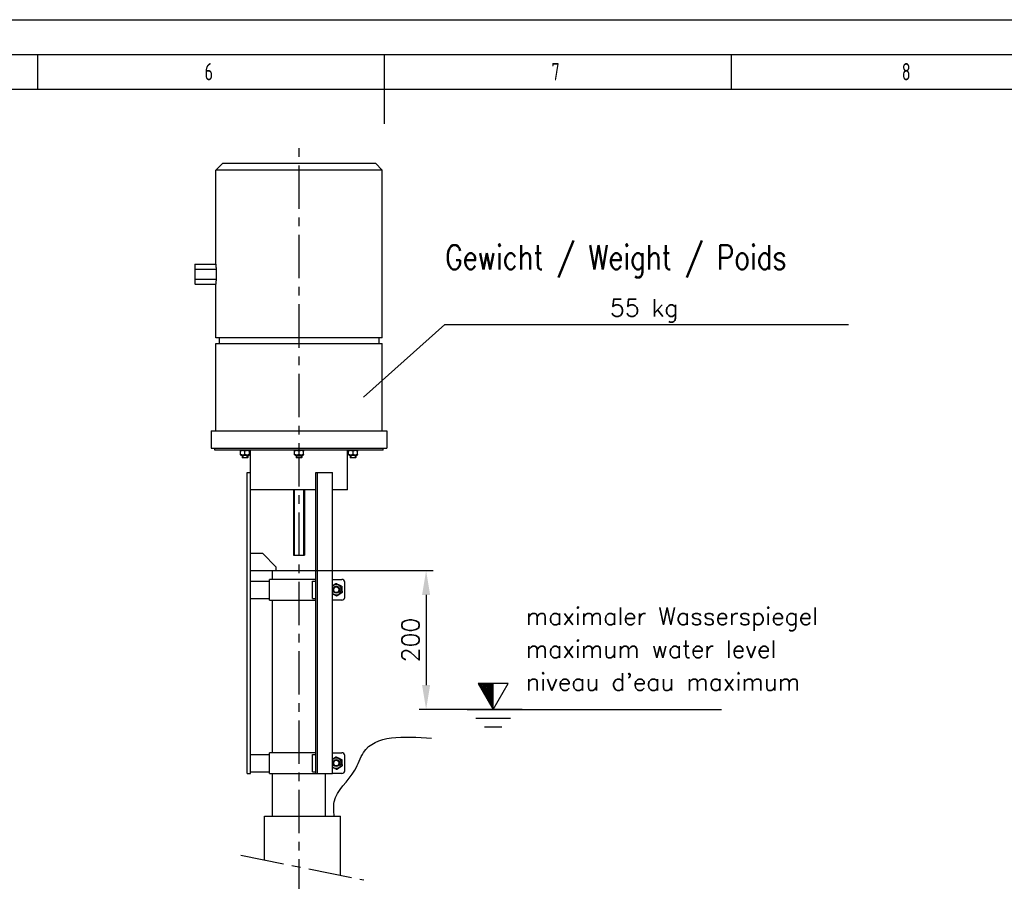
# Model space of a CAD drawing. Header units: millimetres. Extents: x 0 to 5940, y 0 to 4200.
# Tile 51 of 56: x 2444 to 3863, y 2958 to 4200. Entities that reach past the tile are written whole.
import ezdxf

# ---------------------------------------------------------------- set-up
doc = ezdxf.new("R2010")
doc.units = ezdxf.units.MM
doc.header["$LTSCALE"] = 50
doc.linetypes.add('MITTE', pattern=[2, 1.25, -0.25, 0.25, -0.25])
doc.layers.get('0').update_dxf_attribs({"linetype": 'CONTINUOUS'})
doc.layers.get('DEFPOINTS').update_dxf_attribs({"linetype": 'CONTINUOUS'})
for name, color, linetype in [('01-LINIE-025', 1, 'CONTINUOUS'), ('02-LINIE-035', 2, 'CONTINUOUS'), ('03-LINIE-050', 3, 'CONTINUOUS'), ('05-ACHSE', 1, 'MITTE'), ('06-MASSE1', 1, 'CONTINUOUS'), ('10-TEXT-025', 1, 'CONTINUOUS'), ('11-TEXT-035', 2, 'CONTINUOUS'), ('KSB-BLATTRAND', 2, 'CONTINUOUS')]:
    doc.layers.add(name, color=color, linetype=linetype)
doc.styles.add('ACA_NORM', font='ROMANS.SHX')
doc.styles.add('ROMANS', font='romans', dxfattribs={"width": 0.8})
doc.styles.get("Standard").update_dxf_attribs({"font": 'ISOCP.SHX'})
doc.dimstyles.new('1-10', dxfattribs={"dimscale": 10, "dimtxt": 2.5, "dimasz": 3.5, "dimexe": 1, "dimexo": 0, "dimgap": 1, "dimtad": 1, "dimdec": 0, "dimzin": 0, "dimtxsty": 'ACA_NORM', "dimcen": 0, "dimadec": 0, "dimazin": 0, "dimtfac": 2.4, "dimtdec": 0, "dimtmove": 0, "dimatfit": 3, "dimfxl": 1, "dimtolj": 1, "dimtzin": 0, "dimarcsym": 0})

# ---------------------------------------------------------------- blocks, each defined once
blk = doc.blocks.new('Rahmen_A2')
at = {"color": 1, "ltscale": 150}
for p, q in [((0, 420), (594, 420)), ((10, 410), (584, 410))]:
    blk.add_line(p, q, dxfattribs=at)
at = {"layer": 'KSB-BLATTRAND'}
for p, q in [((5, 415), (589, 415)), ((247, 410), (247, 415)), ((297, 410), (297, 415)), ((297, 405), (297, 415)), ((347, 410), (347, 415))]:
    blk.add_line(p, q, dxfattribs=at)
at = {"layer": 'KSB-BLATTRAND', "width": 0.75}
for s, p in [('6', (271.0625, 411.25)), ('7', (321.0625, 411.25)), ('8', (371.5625, 411.25))]:
    blk.add_text(s, height=2.5, dxfattribs=at).set_placement(p)
blk = doc.blocks.new('Hubmagnet_02')
at = {"layer": '02-LINIE-035'}
for p, q in [((-110, 1087.5), (-120, 1077.5)), ((-110, 1087.5), (110, 1087.5)), ((110, 1087.5), (120, 1077.5)), ((120, 1077.5), (-120, 1077.5)), ((-120, 941.9), (-120, 1077.5)), ((120, 835.5), (120, 1077.5)), ((-150, 941.4), (-149.5, 941.9)), ((-150, 941.4), (-150, 934.4)), ((-149.5, 934.7), (-149.5, 941.9)), ((-149.5, 941.9), (-120, 941.9)), ((-149.5, 934.7), (-150, 934.4)), ((-150, 934.4), (-150, 920.6)), ((-149.5, 920.3), (-149.5, 934.7)), ((-149.5, 934.7), (-119.3, 934.7)), ((-119.3, 934.7), (-119.3, 920.3)), ((-149.5, 920.3), (-150, 920.6)), ((-150, 920.6), (-150, 913.6)), ((-149.5, 913.1), (-150, 913.6)), ((-149.5, 913.1), (-149.5, 920.3)), ((-149.5, 920.3), (-119.3, 920.3)), ((-149.5, 913.1), (-120, 913.1)), ((-120, 835.5), (-120, 913.1)), ((120, 835.5), (-120, 835.5)), ((-120, 827.5), (120, 827.5)), ((-120, 701.5), (-120, 827.5)), ((-115, 835.5), (-115, 827.5)), ((115, 835.5), (115, 827.5)), ((120, 701.5), (120, 827.5)), ((-126.5, 701.5), (126.5, 701.5)), ((-126.5, 701.5), (-126.5, 676.5)), ((126.5, 701.5), (126.5, 676.5)), ((-126.5, 676.5), (126.5, 676.5)), ((-121.5, 673.5), (-121.5, 676.5)), ((121.5, 673.5), (-121.5, 673.5)), ((-83.7, 673.5), (-84.4, 673.1)), ((-84.4, 672.5), (-84.4, 673.1)), ((-84.4, 667.7), (-84.4, 672.5)), ((-84.4, 667.1), (-84.4, 667.7)), ((-83.7, 666.7), (-84.4, 667.1)), ((-77.9, 667.7), (-77.9, 672.5)), ((-72.1, 673.5), (-71.4, 673.1)), ((-72.1, 666.7), (-71.4, 667.1)), ((-71.4, 673.1), (-71.4, 672.5)), ((-71.4, 667.7), (-71.4, 672.5)), ((-71.4, 667.7), (-71.4, 667.1)), ((-69.8, 641.5), (-69.8, 673.5)), ((-5.8, 673.5), (-6.5, 673.1)), ((-6.5, 672.5), (-6.5, 673.1)), ((-6.5, 667.7), (-6.5, 672.5)), ((-6.5, 667.1), (-6.5, 667.7)), ((-5.8, 666.7), (-6.5, 667.1)), ((0, 667.7), (0, 672.5)), ((5.8, 673.5), (6.5, 673.1)), ((5.8, 666.7), (6.5, 667.1)), ((6.5, 673.1), (6.5, 672.5)), ((6.5, 667.7), (6.5, 672.5)), ((6.5, 667.7), (6.5, 667.1)), ((69.9, 616.5), (69.9, 673.5)), ((72.1, 673.5), (71.4, 673.1)), ((71.4, 672.5), (71.4, 673.1)), ((71.4, 667.7), (71.4, 672.5)), ((71.4, 667.1), (71.4, 667.7)), ((72.1, 666.7), (71.4, 667.1)), ((77.9, 667.7), (77.9, 672.5)), ((83.7, 673.5), (84.4, 673.1)), ((83.7, 666.7), (84.4, 667.1)), ((84.4, 673.1), (84.4, 672.5)), ((84.4, 667.7), (84.4, 672.5)), ((84.4, 667.7), (84.4, 667.1)), ((121.5, 673.5), (121.5, 676.5)), ((-83.7, 666.7), (-72.1, 666.7)), ((-81.9, 666.7), (-81.9, 663)), ((-81.9, 663), (-73.9, 663)), ((-81.4, 662.5), (-81.9, 663)), ((-81.9, 663), (-73.9, 663)), ((-74.4, 662.5), (-81.4, 662.5)), ((-81.2, 666.7), (-81.2, 663)), ((-74.7, 663), (-74.7, 666.7)), ((-74.4, 662.5), (-73.9, 663)), ((-73.9, 666.7), (-73.9, 663)), ((-5.8, 666.7), (5.8, 666.7)), ((-4, 666.7), (-4, 663)), ((-4, 663), (4, 663)), ((-3.5, 662.5), (-4, 663)), ((-4, 663), (4, 663)), ((3.5, 662.5), (-3.5, 662.5)), ((-3.3, 666.7), (-3.3, 663)), ((3.3, 663), (3.3, 666.7)), ((3.5, 662.5), (4, 663)), ((4, 666.7), (4, 663)), ((72.1, 666.7), (83.7, 666.7)), ((73.9, 666.7), (73.9, 663)), ((73.9, 663), (81.9, 663)), ((74.4, 662.5), (73.9, 663)), ((73.9, 663), (81.9, 663)), ((81.4, 662.5), (74.4, 662.5)), ((74.7, 666.7), (74.7, 663)), ((81.2, 663), (81.2, 666.7)), ((81.4, 662.5), (81.9, 663)), ((81.9, 666.7), (81.9, 663)), ((-74.8, 641.5), (-69.8, 641.5)), ((-74.8, 207.5), (-74.8, 641.5)), ((-69.8, 207.5), (-69.8, 641.5)), ((24.1, 641.5), (26.6, 641.5)), ((24.1, 207.5), (24.1, 641.5)), ((26.6, 207.5), (26.6, 641.5)), ((26.6, 641.5), (48.3, 641.5)), ((48.3, 207.5), (48.3, 641.5)), ((24.1, 616.5), (-69.8, 616.5)), ((-8, 616.5), (-8, 522.5)), ((-6.8, 616.5), (-6.8, 522.5)), ((6.8, 522.5), (6.8, 616.5)), ((8, 616.5), (8, 522.5)), ((69.9, 616.5), (48.3, 616.5)), ((-69.8, 525), (-52.8, 525)), ((-52.8, 525), (-32.8, 505)), ((-8, 522.5), (8, 522.5)), ((-69.8, 500), (-38, 500)), ((-38, 500), (24.1, 500)), ((-38, 487.5), (-38, 500)), ((-32.8, 500), (-32.8, 505)), ((-69.8, 485), (-42.8, 485)), ((-42.8, 460), (-42.8, 485)), ((24.1, 487.5), (-42.5, 487.5)), ((-42.5, 457.5), (-42.5, 487.5)), ((19.3, 485), (24.1, 485)), ((19.3, 460), (19.3, 485)), ((48.3, 487.5), (61.8, 487.5)), ((65.8, 461.5), (65.8, 483.5)), ((-69.8, 460), (-42.8, 460)), ((-42.5, 457.5), (24.1, 457.5)), ((-38, 237.5), (-38, 457.5)), ((19.3, 460), (24.1, 460)), ((61.8, 457.5), (48.3, 457.5)), ((-69.8, 235), (-42.8, 235)), ((-42.8, 210), (-42.8, 235)), ((24.1, 237.5), (-42.5, 237.5)), ((-42.5, 207.5), (-42.5, 237.5)), ((19.3, 235), (24.1, 235)), ((19.3, 210), (19.3, 235)), ((48.3, 237.5), (61.8, 237.5)), ((65.8, 211.5), (65.8, 233.5)), ((-74.8, 207.5), (-69.8, 207.5)), ((-69.8, 210), (-42.8, 210)), ((-42.5, 207.5), (24.1, 207.5)), ((-38, 145.8), (-38, 207.5)), ((19.3, 210), (24.1, 210)), ((24.1, 207.5), (26.6, 207.5)), ((26.6, 207.5), (48.3, 207.5)), ((38.1, 145.8), (38.1, 207.5)), ((61.8, 207.5), (48.3, 207.5))]:
    blk.add_line(p, q, dxfattribs=at)
for centre, radius in [((53.8, 472.5), 5), ((53.8, 472.5), 4.08), ((53.8, 222.5), 5), ((53.8, 222.5), 4.08)]:
    blk.add_circle(centre, radius, dxfattribs=at)
for centre, radius, start, end in [((61.8, 483.5), 4, 0, 90), ((53.8, 472.5), 7.3, 220.1151, 139.8849), ((53.8, 472.5), 4.1, 140, 50), ((61.8, 461.5), 4, 270, 0), ((53.8, 222.5), 7.3, 220.1151, 139.8849), ((61.8, 233.5), 4, 0, 90), ((53.8, 222.5), 4.1, 140, 50), ((61.8, 211.5), 4, 270, 0)]:
    blk.add_arc(centre, radius, start, end, dxfattribs=at)
for centre, major_axis, start_param, end_param in [((0, 941.9), (-120, 0), 0, 0.104356), ((0, 913.1), (120, 0), 3.037237, 3.141593)]:
    blk.add_ellipse(centre, major_axis=major_axis, ratio=0.57735, start_param=start_param, end_param=end_param, dxfattribs=at)
for points, weights in [([(-77.9, 672.5), (-81.2, 673.6), (-84.4, 672.5)], [1, 1.15470053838, 1]), ([(-84.4, 667.7), (-81.2, 666.6), (-77.9, 667.7)], [1, 1.15470053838, 1]), ([(-71.4, 672.5), (-74.7, 673.6), (-77.9, 672.5)], [1, 1.15470053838, 1]), ([(-77.9, 667.7), (-74.7, 666.6), (-71.4, 667.7)], [1, 1.15470053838, 1]), ([(0, 672.5), (-3.2, 673.6), (-6.5, 672.5)], [1, 1.15470053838, 1]), ([(-6.5, 667.7), (-3.2, 666.6), (0, 667.7)], [1, 1.15470053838, 1]), ([(6.5, 672.5), (3.2, 673.6), (0, 672.5)], [1, 1.15470053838, 1]), ([(0, 667.7), (3.2, 666.6), (6.5, 667.7)], [1, 1.15470053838, 1]), ([(77.9, 672.5), (74.7, 673.6), (71.4, 672.5)], [1, 1.15470053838, 1]), ([(71.4, 667.7), (74.7, 666.6), (77.9, 667.7)], [1, 1.15470053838, 1]), ([(84.4, 672.5), (81.2, 673.6), (77.9, 672.5)], [1, 1.15470053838, 1]), ([(77.9, 667.7), (81.2, 666.6), (84.4, 667.7)], [1, 1.15470053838, 1]), ([(48.3, 478.4), (50.6, 479.9), (53.2, 481.7)], [1.06946675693, 1.10204423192, 1]), ([(53.2, 481.7), (57.4, 479.7), (61.5, 477.6)], [1, 1.15470053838, 1]), ([(62.1, 468.4), (58.3, 465.8), (54.4, 463.3)], [1, 1.15470053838, 1]), ([(61.5, 477.6), (61.8, 473), (62.1, 468.4)], [1, 1.15470053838, 1]), ([(54.4, 463.3), (51.2, 464.9), (48.3, 466.3)], [1, 1.11750951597, 1.05650011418]), ([(48.3, 228.4), (50.6, 229.9), (53.2, 231.7)], [1.06946675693, 1.10204423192, 1]), ([(53.2, 231.7), (57.4, 229.7), (61.5, 227.6)], [1, 1.15470053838, 1]), ([(61.5, 227.6), (61.8, 223), (62.1, 218.4)], [1, 1.15470053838, 1]), ([(54.4, 213.3), (51.2, 214.9), (48.3, 216.3)], [1, 1.11750951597, 1.05650011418]), ([(62.1, 218.4), (58.3, 215.8), (54.4, 213.3)], [1, 1.15470053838, 1])]:
    blk.add_rational_spline(points, weights, degree=2, dxfattribs=at)
blk = doc.blocks.new('*D22')
at = {"layer": '06-MASSE1', "color": 0, "lineweight": -2}
for p, q in [((2870, 3405.6), (3039.9, 3405.6)), ((3029.9, 3370.6), (3029.9, 3240.6)), ((3168.2, 3205.6), (3019.9, 3205.6))]:
    blk.add_line(p, q, dxfattribs=at)
at = {"layer": '06-MASSE1', "color": 0}
for points in [[(3024.1, 3370.6), (3035.7, 3370.6), (3029.9, 3405.6)], [(3024.1, 3240.6), (3035.7, 3240.6), (3029.9, 3205.6)]]:
    blk.add_solid(points, dxfattribs=at)
at = {"layer": 'DEFPOINTS', "color": 0}
for p in [(2870, 3405.6), (3029.9, 3205.6), (3168.2, 3205.6)]:
    blk.add_point(p, dxfattribs=at)
at = {"layer": '06-MASSE1', "color": 0, "insert": (3007.4, 3305.6), "char_height": 25, "attachment_point": 5, "rotation": 90, "style": 'ACA_NORM'}
blk.add_mtext('\\A1;200', dxfattribs=at)

msp = doc.modelspace()

# ---------------------------------------------------------------- linework, layer by layer
at = {"layer": '01-LINIE-025'}
for p, q in [((2939.5, 3655.6), (3056.9, 3760.5)), ((3056.9, 3760.5), (3638.9, 3760.5))]:
    msp.add_line(p, q, dxfattribs=at)
at = {"layer": '02-LINIE-035'}
for p, q in [((2796.7, 3051.5), (2906.7, 3051.5)), ((2796.7, 2988.7), (2796.7, 3051.5)), ((2906.7, 2966.4), (2906.7, 3051.5))]:
    msp.add_line(p, q, dxfattribs=at)
at = {"layer": '03-LINIE-050'}
msp.add_open_spline([(2897.5, 3051.5), (2896.8, 3058.6), (2894.4, 3084.6), (2926.6, 3108), (2945, 3170.1), (2997.2, 3166.8), (3037.9, 3164.1)], degree=3, knots=[0, 0, 0, 0, 20.874353, 75.339164, 103.688666, 204.097847, 204.097847, 204.097847, 204.097847], dxfattribs=at)
at = {"layer": '05-ACHSE'}
for p, q in [((2846.7, 2127.1), (2846.7, 4016.7)), ((2763, 2995.5), (2940.3, 2959.6))]:
    msp.add_line(p, q, dxfattribs=at)
at = {"layer": '10-TEXT-025'}
for p, q in [((3105.1, 3242.7), (3126.5, 3205.6)), ((3126.5, 3242.7), (3105.1, 3242.7)), ((3105.9, 3241.4), (3107.2, 3242.7)), ((3106.7, 3240), (3109.4, 3242.7)), ((3107.5, 3238.6), (3111.6, 3242.7)), ((3108.3, 3237.2), (3113.8, 3242.7)), ((3109.1, 3235.8), (3116, 3242.7)), ((3109.9, 3234.4), (3118.2, 3242.7)), ((3110.7, 3233), (3120.4, 3242.7)), ((3111.5, 3231.6), (3122.6, 3242.7)), ((3112.3, 3230.2), (3124.9, 3242.7)), ((3113.1, 3228.8), (3126.5, 3242.2)), ((3114, 3227.4), (3126.5, 3240)), ((3114.8, 3226), (3126.5, 3237.8)), ((3126.5, 3205.6), (3148, 3242.7)), ((3148, 3242.7), (3126.5, 3242.7)), ((3126.5, 3205.6), (3126.5, 3242.7)), ((3115.6, 3224.6), (3126.5, 3235.6)), ((3116.4, 3223.2), (3126.5, 3233.4)), ((3117.2, 3221.8), (3126.5, 3231.2)), ((3118, 3220.4), (3126.5, 3229)), ((3118.8, 3219), (3126.5, 3226.7)), ((3119.6, 3217.6), (3126.5, 3224.5)), ((3120.4, 3216.2), (3126.5, 3222.3)), ((3121.2, 3214.8), (3126.5, 3220.1)), ((3122, 3213.4), (3126.5, 3217.9)), ((3122.9, 3212), (3126.5, 3215.7)), ((3123.7, 3210.6), (3126.5, 3213.5)), ((3124.5, 3209.2), (3126.5, 3211.3)), ((3125.3, 3207.8), (3126.5, 3209.1)), ((3089, 3205.6), (3455.7, 3205.6)), ((3126.1, 3206.4), (3126.5, 3206.9)), ((3101.5, 3193.1), (3151.5, 3193.1)), ((3114, 3180.6), (3139, 3180.6))]:
    msp.add_line(p, q, dxfattribs=at)

# ---------------------------------------------------------------- block references
at = {"layer": '01-LINIE-025'}
msp.add_blockref('Hubmagnet_02', (2846.7, 2905.6), dxfattribs=at)
at = {"layer": 'KSB-BLATTRAND', "xscale": 10, "yscale": 10, "zscale": 10}
msp.add_blockref('Rahmen_A2', (0, 0), dxfattribs=at)

# ---------------------------------------------------------------- texts
at = {"layer": '10-TEXT-025', "style": 'ACA_NORM'}
for s, p in [('55 kg', (3295, 3772.1)), ('maximaler Wasserspiegel', (3173.8, 3327.3)), ('maximum water level', (3173.8, 3279.9)), ("niveau d'eau maximum", (3173.8, 3232.7))]:
    msp.add_text(s, height=25, dxfattribs=at).set_placement(p)
at = {"layer": '11-TEXT-035', "style": 'ROMANS', "width": 0.8}
msp.add_text('Gewicht / Weight / Poids', height=35, dxfattribs=at).set_placement((3057.6, 3839.9))

# ---------------------------------------------------------------- dimensions: what is measured, and where the dimension line sits
at = {"layer": '06-MASSE1'}
dim = msp.add_linear_dim(base=(3029.9, 3205.6), p1=(2870, 3405.6), p2=(3168.2, 3205.6), angle=90, dimstyle='1-10', dxfattribs=at)
dim.commit()
dim.dimension.update_dxf_attribs({"geometry": '*D22', "text_midpoint": (3007.4, 3305.6)})

doc.saveas('drawing.dxf')
